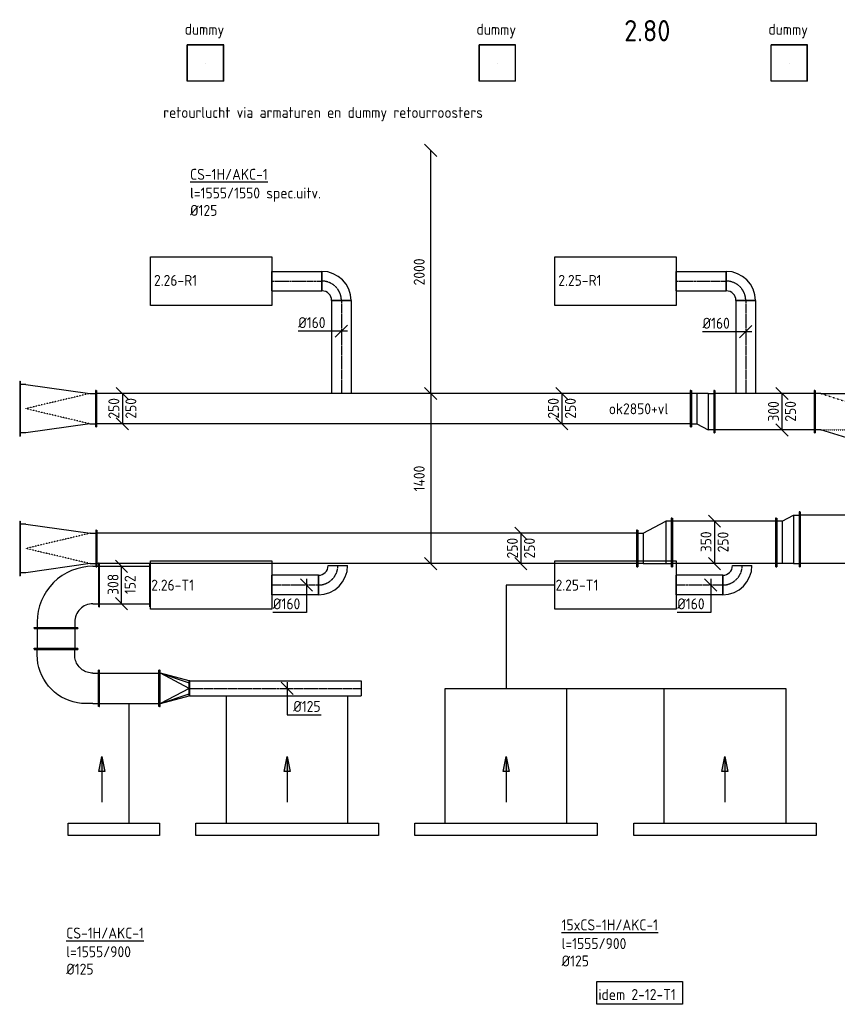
# Model space of a CAD drawing. Header units: millimetres. Extents: x -2770 to 48660, y -299 to 65946.
# Tile 7 of 39: x 12800 to 19524, y 12175 to 20275. Entities that reach past the tile are written whole.
import ezdxf

# ---------------------------------------------------------------- set-up
doc = ezdxf.new("R2010")
doc.units = ezdxf.units.MM
doc.linetypes.add('CENTER2', pattern=[28.575, 19.05, -3.175, 3.175, -3.175])
doc.linetypes.add('SMALL_DASH', pattern=[1.5, 0.5, -1])
for name, color, linetype in [('bTuwkundig', 7, 'Continuous'), ('WL570---_APP', 2, 'Continuous'), ('WL570---_RETOUR_D', 4, 'Continuous'), ('WL570---_RETOUR_HL', 1, 'CENTER2'), ('WL570---_RETOUR_RST', 4, 'Continuous'), ('WL570---_RETOUR_RST_HL', 1, 'CENTER2'), ('WL570---_TOEVOER', 3, 'Continuous'), ('WL570---_TOEVOER_D', 3, 'Continuous'), ('WL570---_TOEVOER_HL', 1, 'CENTER2'), ('WM570---', 1, 'Continuous'), ('WM570---_RETOUR', 1, 'Continuous'), ('WM570---_TOEVOER', 1, 'Continuous'), ('WT570---_RETOUR_RST', 7, 'Continuous')]:
    doc.layers.add(name, color=color, linetype=linetype)
doc.styles.add('STABICAD-018', font='ISOCP.SHX', dxfattribs={"height": 90})
doc.styles.add('STABICAD-035', font='ISOCP.SHX', dxfattribs={"height": 175})
doc.dimstyles.new('STABICAD', dxfattribs={"dimscale": 50, "dimtxt": 1.8, "dimasz": 2, "dimexe": 0, "dimexo": 0, "dimgap": 1.5, "dimtad": 0, "dimdec": 0, "dimzin": 0, "dimdsep": 46, "dimtxsty": 'STABICAD-018', "dimblk1": 'OBLIQUE', "dimblk2": 'OBLIQUE', "dimsah": 1, "dimcen": -3, "dimadec": 1, "dimazin": 0, "dimtfac": 1, "dimtdec": 0, "dimtofl": 0, "dimtmove": 2, "dimatfit": 3, "dimfxl": 1, "dimtvp": 1.055556, "dimtolj": 1, "dimtzin": 0, "dimarcsym": 0})

# ---------------------------------------------------------------- blocks, each defined once
blk = doc.blocks.new('*U208')
at = {"color": 0, "linetype": 'Continuous'}
for p, q in [((0, 225, -2975), (5, 225, -2975)), ((0, -225, -2975), (0, 225, -2975)), ((5, -225, -2975), (5, 225, -2975)), ((5, 200, -2975), (2490.3, 200, -2975)), ((2495.3, 225, -2975), (2490.3, 225, -2975)), ((2490.3, -225, -2975), (2490.3, 225, -2975)), ((2495.3, -225, -2975), (2495.3, 225, -2975)), ((0, -225, -2975), (5, -225, -2975)), ((5, -200, -2975), (2490.3, -200, -2975)), ((2495.3, -225, -2975), (2490.3, -225, -2975))]:
    blk.add_line(p, q, dxfattribs=at)
at = {"layer": 'WL570---_TOEVOER_D', "color": 2, "style": 'STABICAD-018'}
blk.add_attdef('CODE', (21710.2, 16000, 2975), '', height=1.8, rotation=90, dxfattribs=at)
for tag in ['SECTIONCODE', 'POSITIONCODE']:
    blk.add_attdef(tag, (20618, 15850, 2975), '', height=1.8, dxfattribs=at)
blk = doc.blocks.new('*U207')
at = {"color": 0, "linetype": 'Continuous'}
for p, q in [((-50, 225, -2975), (-45, 225, -2975)), ((-50, -225, -2975), (-50, 225, -2975)), ((-45, -225, -2975), (-45, 225, -2975)), ((0, 200, -2975), (-45, 200, -2975)), ((0, 200, -2975), (93.3, 200, -2975)), ((0, -200, -2975), (0, 200, -2975)), ((93.3, 200, -2975), (138.3, 200, -2975)), ((93.3, -150, -2975), (93.3, 200, -2975)), ((143.3, 225, -2975), (138.3, 225, -2975)), ((138.3, -175, -2975), (138.3, 225, -2975)), ((143.3, -175, -2975), (143.3, 225, -2975)), ((93.3, -150, -2975), (0, -200, -2975)), ((93.3, -150, -2975), (138.3, -150, -2975)), ((-50, -225, -2975), (-45, -225, -2975)), ((0, -200, -2975), (-45, -200, -2975)), ((143.3, -175, -2975), (138.3, -175, -2975))]:
    blk.add_line(p, q, dxfattribs=at)
at = {"layer": 'WL570---_TOEVOER_D', "color": 2, "style": 'STABICAD-018'}
for tag, p in [('CODE', (19164.8, 16100, 2975)), ('SECTIONCODE', (19164.8, 16000, 2975)), ('POSITIONCODE', (19164.8, 16000, 2975))]:
    blk.add_attdef(tag, p, '', height=1.8, dxfattribs=at)
blk = doc.blocks.new('*U206')
at = {"color": 0, "linetype": 'Continuous'}
for p, q in [((0, 200, -2975), (5, 200, -2975)), ((0, -200, -2975), (0, 200, -2975)), ((5, -200, -2975), (5, 200, -2975)), ((5, 175, -2975), (852.6, 175, -2975)), ((857.6, 200, -2975), (852.6, 200, -2975)), ((852.6, -200, -2975), (852.6, 200, -2975)), ((857.6, -200, -2975), (857.6, 200, -2975)), ((0, -200, -2975), (5, -200, -2975)), ((5, -175, -2975), (852.6, -175, -2975)), ((857.6, -200, -2975), (852.6, -200, -2975))]:
    blk.add_line(p, q, dxfattribs=at)
at = {"layer": 'WL570---_TOEVOER_D', "color": 2, "style": 'STABICAD-018'}
for tag in ['CODE', 'SECTIONCODE', 'POSITIONCODE']:
    blk.add_attdef(tag, (19021.5, 15975, 2975), '', height=1.8, dxfattribs=at)
blk = doc.blocks.new('*U193')
at = {"color": 0, "linetype": 'Continuous'}
for p, q in [((0, 80, -3000), (381.9, 80, -3000)), ((0, -80, -3000), (0, 80, -3000)), ((381.9, 80, -3000), (381.9, -80, -3000)), ((0, -80, -3000), (381.9, -80, -3000))]:
    blk.add_line(p, q, dxfattribs=at)
at = {"layer": 'WL570---_TOEVOER_HL', "linetype": 'CENTER2'}
blk.add_line((0, 0, -3000), (381.9, 0, -3000), dxfattribs=at)
at = {"layer": 'WM570---_RETOUR', "color": 2, "style": 'STABICAD-018'}
for tag, p in [('SECTIONCODE', (18334.3, 15774.2, 3000)), ('POSITIONCODE', (18334.3, 15774.2, 3000)), ('CODE', (18581.9, 15624.2, 3000))]:
    blk.add_attdef(tag, p, '', height=1.8, dxfattribs=at)
blk = doc.blocks.new('*U192')
at = {"color": 0, "linetype": 'Continuous'}
for p, q in [((-80, 160, -3000), (80, 160, -3000)), ((-160, -80, -3000), (-160, 80, -3000))]:
    blk.add_line(p, q, dxfattribs=at)
for radius, end in [(80, 0), (240, 360)]:
    blk.add_arc((-160, 160, -3000), radius, 270, end, dxfattribs=at)
at = {"layer": 'WL570---_TOEVOER_HL', "linetype": 'CENTER2'}
blk.add_arc((-160, 160, -3000), 160, 270, 0, dxfattribs=at)
at = {"layer": 'WM570---_RETOUR', "color": 2, "style": 'STABICAD-018'}
for tag in ['CODE', 'SECTIONCODE', 'POSITIONCODE']:
    blk.add_attdef(tag, (18741.9, 15624.2, 3000), '', height=1.8, dxfattribs=at)
blk = doc.blocks.new('*U194')
at = {"color": 0, "linetype": 'Continuous'}
for p, q in [((50, -50, -3000), (-50, 50, -3000)), ((0, 50, -3000), (0, -224.9, -3000)), ((0, -224.9, -3000), (-275.1, -224.9, -3000))]:
    blk.add_line(p, q, dxfattribs=at)
at = {"color": 0, "linetype": 'Continuous', "style": 'STABICAD-018'}
blk.add_text('%%c160', height=90, dxfattribs=at).set_placement((-275.1, -199.9, -3000))
at = {"layer": 'WM570---_RETOUR', "color": 2, "style": 'STABICAD-018'}
blk.add_attdef('CODE', (18483.2, 15624.2, 3000), '', height=1.8, dxfattribs=at)
blk = doc.blocks.new('*U203')
at = {"color": 0, "linetype": 'Continuous'}
for p, q in [((-50, 225, -2975), (50, 125, -2975)), ((0, 175, -2975), (0, -175, -2975)), ((-50, -125, -2975), (50, -225, -2975))]:
    blk.add_line(p, q, dxfattribs=at)
at = {"color": 0, "linetype": 'Continuous', "style": 'STABICAD-018'}
for s, p in [('350', (-25, -81, -2975)), ('250', (115, -82.2, -2975))]:
    blk.add_text(s, height=90, rotation=90, dxfattribs=at).set_placement(p)
at = {"layer": 'WL570---_TOEVOER_D', "color": 2, "style": 'STABICAD-018'}
blk.add_attdef('CODE', (18514.3, 15975, 2975), '', height=1.8, dxfattribs=at)
blk = doc.blocks.new('*U205')
at = {"color": 0, "linetype": 'Continuous'}
for p, q in [((-50, 200, -2975), (-45, 200, -2975)), ((-50, -200, -2975), (-50, 200, -2975)), ((-45, -200, -2975), (-45, 200, -2975)), ((0, 175, -2975), (-45, 175, -2975)), ((186.6, 175, -2975), (0, 175, -2975)), ((0, -175, -2975), (0, 175, -2975)), ((186.6, 175, -2975), (231.6, 175, -2975)), ((186.6, -75, -2975), (186.6, 175, -2975)), ((236.6, 200, -2975), (231.6, 200, -2975)), ((231.6, -100, -2975), (231.6, 200, -2975)), ((236.6, -100, -2975), (236.6, 200, -2975)), ((186.6, -75, -2975), (0, -175, -2975)), ((231.6, -75, -2975), (186.6, -75, -2975)), ((236.6, -100, -2975), (231.6, -100, -2975)), ((-50, -200, -2975), (-45, -200, -2975)), ((-45, -175, -2975), (0, -175, -2975))]:
    blk.add_line(p, q, dxfattribs=at)
at = {"layer": 'WL570---_TOEVOER_D', "color": 2, "style": 'STABICAD-018'}
for tag, p in [('CODE', (18113.9, 16075, 2975)), ('SECTIONCODE', (18113.9, 15975, 2975)), ('POSITIONCODE', (18113.9, 15975, 2975))]:
    blk.add_attdef(tag, p, '', height=1.8, dxfattribs=at)
blk = doc.blocks.new('*U204')
at = {"color": 0, "linetype": 'Continuous'}
for p, q in [((0, 150, -2975), (5, 150, -2975)), ((0, -150, -2975), (0, 150, -2975)), ((5, -150, -2975), (5, 150, -2975)), ((5, 125, -2975), (4442.1, 125, -2975)), ((4447.1, 150, -2975), (4442.1, 150, -2975)), ((4442.1, -150, -2975), (4442.1, 150, -2975)), ((4447.1, -150, -2975), (4447.1, 150, -2975)), ((0, -150, -2975), (5, -150, -2975)), ((5, -125, -2975), (4442.1, -125, -2975)), ((4447.1, -150, -2975), (4442.1, -150, -2975))]:
    blk.add_line(p, q, dxfattribs=at)
at = {"layer": 'WL570---_TOEVOER_D', "color": 2, "style": 'STABICAD-018'}
for tag in ['CODE', 'SECTIONCODE', 'POSITIONCODE']:
    blk.add_attdef(tag, (17877.3, 15925, 2975), '', height=1.8, dxfattribs=at)
blk = doc.blocks.new('*U202')
at = {"color": 0, "linetype": 'Continuous'}
for p, q in [((-50, 175, -2975), (50, 75, -2975)), ((0, 125, -2975), (0, -125, -2975)), ((-50, -75, -2975), (50, -175, -2975))]:
    blk.add_line(p, q, dxfattribs=at)
at = {"color": 0, "linetype": 'Continuous', "style": 'STABICAD-018'}
for p in [(-25, -82.2, -2975), (115, -82.2, -2975)]:
    blk.add_text('250', height=90, rotation=90, dxfattribs=at).set_placement(p)
at = {"layer": 'WL570---_TOEVOER_D', "color": 2, "style": 'STABICAD-018'}
blk.add_attdef('CODE', (16922, 15925, 2975), '', height=1.8, dxfattribs=at)
blk = doc.blocks.new('*U211')
at = {"color": 0, "linetype": 'Continuous'}
for p, q in [((0, 175, -2975), (5, 175, -2975)), ((0, -175, -2975), (0, 175, -2975)), ((5, -175, -2975), (5, 175, -2975)), ((825.1, 175, -2975), (820.1, 175, -2975)), ((820.1, -175, -2975), (820.1, 175, -2975)), ((825.1, -175, -2975), (825.1, 175, -2975)), ((5, 150, -2975), (820.1, 150, -2975)), ((5, -150, -2975), (820.1, -150, -2975)), ((0, -175, -2975), (5, -175, -2975)), ((825.1, -175, -2975), (820.1, -175, -2975))]:
    blk.add_line(p, q, dxfattribs=at)
at = {"layer": 'WM570---', "color": 2, "style": 'STABICAD-018'}
for tag, p in [('CODE', (19338.1, 17050, 2975)), ('SECTIONCODE', (18926.1, 16900, 2975)), ('POSITIONCODE', (18926.1, 16900, 2975))]:
    blk.add_attdef(tag, p, '', height=1.8, dxfattribs=at)
blk = doc.blocks.new('*U214')
at = {"color": 0, "linetype": 'Continuous'}
for p, q in [((0, 80, -3000), (764.2, 80, -3000)), ((0, -80, -3000), (0, 80, -3000)), ((764.2, 80, -3000), (764.2, -80, -3000)), ((0, -80, -3000), (764.2, -80, -3000))]:
    blk.add_line(p, q, dxfattribs=at)
at = {"layer": 'WL570---_RETOUR_HL', "linetype": 'CENTER2'}
blk.add_line((0, 0, -3000), (764.2, 0, -3000), dxfattribs=at)
at = {"layer": 'WM570---', "color": 2, "style": 'STABICAD-018'}
for tag in ['SECTIONCODE', 'CODE', 'POSITIONCODE']:
    blk.add_attdef(tag, (18770.9, 17964.2, 3000), '', height=1.8, dxfattribs=at)
blk = doc.blocks.new('*U196')
at = {"color": 0, "linetype": 'Continuous'}
for p, q in [((0, 80, -3000), (410.9, 80, -3000)), ((0, -80, -3000), (0, 80, -3000)), ((410.9, 80, -3000), (410.9, -80, -3000)), ((0, -80, -3000), (410.9, -80, -3000))]:
    blk.add_line(p, q, dxfattribs=at)
at = {"layer": 'WL570---_RETOUR_HL', "linetype": 'CENTER2'}
blk.add_line((0, 0, -3000), (410.9, 0, -3000), dxfattribs=at)
at = {"layer": 'WM570---_RETOUR', "color": 2, "style": 'STABICAD-018'}
for tag in ['CODE', 'SECTIONCODE', 'POSITIONCODE']:
    blk.add_attdef(tag, (18200, 18124.2, 3000), '', height=1.8, dxfattribs=at)
blk = doc.blocks.new('*U197')
at = {"color": 0, "linetype": 'Continuous'}
for p, q in [((-160, -80, -3000), (-160, 80, -3000)), ((80, -160, -3000), (-80, -160, -3000))]:
    blk.add_line(p, q, dxfattribs=at)
for radius, start in [(240, 0), (80, 360)]:
    blk.add_arc((-160, -160, -3000), radius, start, 90, dxfattribs=at)
at = {"layer": 'WL570---_RETOUR_HL', "linetype": 'CENTER2'}
blk.add_arc((-160, -160, -3000), 160, 0, 90, dxfattribs=at)
at = {"layer": 'WM570---_RETOUR', "color": 2, "style": 'STABICAD-018'}
for tag in ['SECTIONCODE', 'CODE', 'POSITIONCODE']:
    blk.add_attdef(tag, (18770.9, 18124.2, 3000), '', height=1.8, dxfattribs=at)
blk = doc.blocks.new('*U215')
at = {"color": 0, "linetype": 'Continuous'}
for p, q in [((-50, 175, -2975), (-45, 175, -2975)), ((-50, -175, -2975), (-50, 175, -2975)), ((-45, -175, -2975), (-45, 175, -2975)), ((-45, 150, -2975), (0, 150, -2975)), ((93.3, 100, -2975), (0, 150, -2975)), ((0, -150, -2975), (0, 150, -2975)), ((138.3, 100, -2975), (93.3, 100, -2975)), ((93.3, -150, -2975), (93.3, 100, -2975)), ((143.3, 125, -2975), (138.3, 125, -2975)), ((138.3, -175, -2975), (138.3, 125, -2975)), ((143.3, -175, -2975), (143.3, 125, -2975)), ((0, -150, -2975), (-45, -150, -2975)), ((0, -150, -2975), (93.3, -150, -2975)), ((93.3, -150, -2975), (138.3, -150, -2975)), ((-50, -175, -2975), (-45, -175, -2975)), ((143.3, -175, -2975), (138.3, -175, -2975))]:
    blk.add_line(p, q, dxfattribs=at)
at = {"layer": 'WM570---', "color": 2, "style": 'STABICAD-018'}
for tag, p in [('CODE', (18463, 17150, 2975)), ('SECTIONCODE', (18463, 17050, 2975)), ('POSITIONCODE', (18463, 17050, 2975))]:
    blk.add_attdef(tag, p, '', height=1.8, dxfattribs=at)
blk = doc.blocks.new('*U279')
at = {"color": 0, "linetype": 'Continuous'}
for p, q in [((-50, 200, -2975), (50, 100, -2975)), ((0, 150, -2975), (0, -150, -2975)), ((-50, -100, -2975), (50, -200, -2975))]:
    blk.add_line(p, q, dxfattribs=at)
at = {"color": 0, "linetype": 'Continuous', "style": 'STABICAD-018'}
for s, p in [('300', (-25, -81, -2975)), ('250', (115, -82.2, -2975))]:
    blk.add_text(s, height=90, rotation=90, dxfattribs=at).set_placement(p)
at = {"layer": 'WM570---', "color": 2, "style": 'STABICAD-018'}
blk.add_attdef('CODE', (19068.8, 17050, 2975), '', height=1.8, dxfattribs=at)
blk = doc.blocks.new('*U213')
at = {"color": 0, "linetype": 'Continuous'}
for p, q in [((0, 315, -3025), (5, 315, -3025)), ((0, -315, -3025), (0, 315, -3025)), ((5, -315, -3025), (5, 315, -3025)), ((50, 290, -3025), (5, 290, -3025)), ((50, 290, -3025), (957, 10, -3025)), ((957, 10, -3025), (1002, 10, -3025)), ((1007, 35, -3025), (1002, 35, -3025)), ((1002, -315, -3025), (1002, 35, -3025)), ((1007, -315, -3025), (1007, 35, -3025)), ((0, -315, -3025), (5, -315, -3025)), ((50, -290, -3025), (5, -290, -3025)), ((957, -290, -3025), (50, -290, -3025)), ((957, -290, -3025), (1002, -290, -3025)), ((1007, -315, -3025), (1002, -315, -3025))]:
    blk.add_line(p, q, dxfattribs=at)
at = {"color": 2, "linetype": 'SMALL_DASH'}
for p in [(957, 10, -175), (957, -290, -175)]:
    blk.add_line(p, (50, 0, -75), dxfattribs=at)
at = {"layer": 'WM570---', "color": 2, "style": 'STABICAD-018'}
for tag in ['CODE', 'SECTIONCODE', 'POSITIONCODE']:
    blk.add_attdef(tag, (20345.1, 16910, 3025), '', height=1.8, dxfattribs=at)
blk = doc.blocks.new('_Oblique')
at = {"color": 0, "linetype": 'ByBlock', "lineweight": -2}
blk.add_line((-0.5, -0.5), (0.5, 0.5), dxfattribs=at)
blk = doc.blocks.new('*D209')
at = {"layer": 'Defpoints', "color": 0, "transparency": 16777216}
for p in [(16180.6, 19200), (16180.6, 19200), (16180.6, 17200)]:
    blk.add_point(p, dxfattribs=at)
at = {"layer": 'WM570---', "color": 0, "lineweight": -2, "transparency": 16777216}
blk.add_line((16180.6, 17200), (16180.6, 19200), dxfattribs=at)
at = {"layer": 'WM570---', "color": 0, "lineweight": -2, "transparency": 16777216, "xscale": 100, "yscale": 100, "zscale": 100}
for p, rotation in [((16180.6, 19200), 90), ((16180.6, 17200), 270)]:
    blk.add_blockref('_Oblique', p, dxfattribs=dict(at, rotation=rotation))
at = {"layer": 'WM570---', "color": 0, "transparency": 16777216, "insert": (16085.6, 18200), "char_height": 90, "attachment_point": 5, "rotation": 90, "style": 'STABICAD-018'}
blk.add_mtext('\\A1;2000', dxfattribs=at)
blk = doc.blocks.new('*D210')
at = {"layer": 'Defpoints', "color": 0, "transparency": 16777216}
for p in [(16180.6, 17200), (16180.6, 15800), (16180.6, 15800)]:
    blk.add_point(p, dxfattribs=at)
at = {"layer": 'WM570---', "color": 0, "lineweight": -2, "transparency": 16777216}
blk.add_line((16180.6, 17200), (16180.6, 15800), dxfattribs=at)
at = {"layer": 'WM570---', "color": 0, "lineweight": -2, "transparency": 16777216, "xscale": 100, "yscale": 100, "zscale": 100}
for p, rotation in [((16180.6, 17200), 90), ((16180.6, 15800), 270)]:
    blk.add_blockref('_Oblique', p, dxfattribs=dict(at, rotation=rotation))
at = {"layer": 'WM570---', "color": 0, "transparency": 16777216, "insert": (16085.6, 16500), "char_height": 90, "attachment_point": 5, "rotation": 90, "style": 'STABICAD-018'}
blk.add_mtext('\\A1;1400', dxfattribs=at)
blk = doc.blocks.new('*U277')
at = {"color": 0, "linetype": 'Continuous'}
for p, q in [((-50, 175, -2975), (50, 75, -2975)), ((0, 125, -2975), (0, -125, -2975)), ((-50, -75, -2975), (50, -175, -2975))]:
    blk.add_line(p, q, dxfattribs=at)
at = {"color": 0, "linetype": 'Continuous', "style": 'STABICAD-018'}
for p in [(-25, -82.2, -2975), (115, -82.2, -2975)]:
    blk.add_text('250', height=90, rotation=90, dxfattribs=at).set_placement(p)
at = {"layer": 'WM570---', "color": 2, "style": 'STABICAD-018'}
blk.add_attdef('CODE', (17259.1, 17075, 2975), '', height=1.8, dxfattribs=at)
blk = doc.blocks.new('*U276')
at = {"color": 0, "linetype": 'Continuous'}
for p, q in [((0, 150, -2975), (5, 150, -2975)), ((0, -150, -2975), (0, 150, -2975)), ((5, -150, -2975), (5, 150, -2975)), ((5, 125, -2975), (4886.4, 125, -2975)), ((4891.4, 150, -2975), (4886.4, 150, -2975)), ((4886.4, -150, -2975), (4886.4, 150, -2975)), ((4891.4, -150, -2975), (4891.4, 150, -2975)), ((0, -150, -2975), (5, -150, -2975)), ((5, -125, -2975), (4886.4, -125, -2975)), ((4891.4, -150, -2975), (4886.4, -150, -2975))]:
    blk.add_line(p, q, dxfattribs=at)
at = {"layer": 'WM570---', "color": 2, "style": 'STABICAD-018'}
for tag in ['SECTIONCODE', 'CODE', 'POSITIONCODE']:
    blk.add_attdef(tag, (18319.7, 17075, 2975), '', height=1.8, dxfattribs=at)
blk = doc.blocks.new('*U251')
at = {"color": 0, "linetype": 'Continuous'}
for p, q in [((-80, 0, -3000), (-355.1, 0, -3000)), ((50, 0, -3000), (-80, 0, -3000)), ((-50, -50, -3000), (50, 50, -3000))]:
    blk.add_line(p, q, dxfattribs=at)
at = {"color": 0, "linetype": 'Continuous', "style": 'STABICAD-018'}
blk.add_text('%%c160', height=90, dxfattribs=at).set_placement((-355.1, 25, -3000))
at = {"layer": 'WM570---', "color": 2, "style": 'STABICAD-018'}
blk.add_attdef('CODE', (18770.9, 17707.8, 3000), '', height=1.8, dxfattribs=at)
blk = doc.blocks.new('*U278')
at = {"color": 0, "linetype": 'Continuous'}
for p, q in [((-80, 0, -3000), (-355.1, 0, -3000)), ((50, 0, -3000), (-80, 0, -3000)), ((-50, -50, -3000), (50, 50, -3000))]:
    blk.add_line(p, q, dxfattribs=at)
at = {"color": 0, "linetype": 'Continuous', "style": 'STABICAD-018'}
blk.add_text('%%c160', height=90, dxfattribs=at).set_placement((-355.1, 25, -3000))
at = {"layer": 'WM570---', "color": 2, "style": 'STABICAD-018'}
blk.add_attdef('CODE', (15445.9, 17712.7, 3000), '', height=1.8, dxfattribs=at)
blk = doc.blocks.new('*U258')
at = {"color": 0, "linetype": 'Continuous'}
for p, q in [((-179, 354, -3000), (-179, 349, -3000)), ((179, 354, -3000), (-179, 354, -3000)), ((179, 349, -3000), (-179, 349, -3000)), ((-154, 304, -3000), (-154, 349, -3000)), ((154, 304, -3000), (154, 349, -3000)), ((179, 354, -3000), (179, 349, -3000)), ((-354, 179, -3000), (-349, 179, -3000)), ((-354, -179, -3000), (-354, 179, -3000)), ((-349, -179, -3000), (-349, 179, -3000)), ((-304, 154, -3000), (-349, 154, -3000)), ((-304, -154, -3000), (-349, -154, -3000)), ((-354, -179, -3000), (-349, -179, -3000))]:
    blk.add_line(p, q, dxfattribs=at)
for radius in [150, 458]:
    blk.add_arc((-304, 304, -3000), radius, 270, 0, dxfattribs=at)
at = {"layer": 'WM570---', "color": 2, "style": 'STABICAD-018'}
for tag in ['CODE', 'SECTIONCODE', 'POSITIONCODE']:
    blk.add_attdef(tag, (13098.6, 15624.2, 3000), '', height=1.8, dxfattribs=at)
blk = doc.blocks.new('*U257')
at = {"color": 0, "linetype": 'Continuous'}
for p, q in [((0, 179, -3000), (5, 179, -3000)), ((0, -179, -3000), (0, 179, -3000)), ((5, -179, -3000), (5, 179, -3000)), ((422.4, 179, -3000), (417.4, 179, -3000)), ((417.4, -179, -3000), (417.4, 179, -3000)), ((422.4, -179, -3000), (422.4, 179, -3000)), ((5, 154, -3000), (417.4, 154, -3000)), ((5, -154, -3000), (417.4, -154, -3000)), ((0, -179, -3000), (5, -179, -3000)), ((422.4, -179, -3000), (417.4, -179, -3000))]:
    blk.add_line(p, q, dxfattribs=at)
at = {"layer": 'WM570---', "color": 2, "style": 'STABICAD-018'}
for tag in ['CODE', 'SECTIONCODE', 'POSITIONCODE']:
    blk.add_attdef(tag, (13452.6, 15624.2, 3000), '', height=1.8, dxfattribs=at)
blk = doc.blocks.new('*U256')
at = {"color": 0, "linetype": 'Continuous'}
for p, q in [((0, 179, -3000), (5, 179, -3000)), ((0, -179, -3000), (0, 179, -3000)), ((5, -179, -3000), (5, 179, -3000)), ((171, 179, -3000), (166, 179, -3000)), ((166, -179, -3000), (166, 179, -3000)), ((171, -179, -3000), (171, 179, -3000)), ((5, 154, -3000), (166, 154, -3000)), ((5, -154, -3000), (166, -154, -3000)), ((0, -179, -3000), (5, -179, -3000)), ((171, -179, -3000), (166, -179, -3000))]:
    blk.add_line(p, q, dxfattribs=at)
at = {"layer": 'WM570---', "color": 2, "style": 'STABICAD-018'}
for tag in ['CODE', 'SECTIONCODE', 'POSITIONCODE']:
    blk.add_attdef(tag, (13098.6, 15270.2, 3000), '', height=1.8, dxfattribs=at)
blk = doc.blocks.new('*U255')
at = {"color": 0, "linetype": 'Continuous'}
for p, q in [((0, 150, -3000), (5, 150, -3000)), ((0, -150, -3000), (0, 150, -3000)), ((5, -150, -3000), (5, 150, -3000)), ((5, 125, -3000), (491.7, 125, -3000)), ((496.7, 150, -3000), (491.7, 150, -3000)), ((491.7, -150, -3000), (491.7, 150, -3000)), ((496.7, -150, -3000), (496.7, 150, -3000)), ((0, -150, -3000), (5, -150, -3000)), ((5, -125, -3000), (491.7, -125, -3000)), ((496.7, -150, -3000), (491.7, -150, -3000))]:
    blk.add_line(p, q, dxfattribs=at)
at = {"layer": 'WM570---', "color": 2, "style": 'STABICAD-018'}
for tag in ['SECTIONCODE', 'CODE', 'POSITIONCODE']:
    blk.add_attdef(tag, (13452.6, 14774.2, 3000), '', height=1.8, rotation=1.73598, dxfattribs=at)
blk = doc.blocks.new('*U254')
at = {"color": 0, "linetype": 'Continuous'}
for p, q in [((-150, 354, -3000), (-150, 349, -3000)), ((150, 354, -3000), (-150, 354, -3000)), ((150, 349, -3000), (-150, 349, -3000)), ((-125, 304, -3000), (-125, 349, -3000)), ((125, 304, -3000), (125, 349, -3000)), ((150, 354, -3000), (150, 349, -3000)), ((-136.4, 246.6, -3000), (-141.3, 235.9, -3000)), ((-132.3, 257.6, -3000), (-136.4, 246.6, -3000)), ((-129.1, 269, -3000), (-132.3, 257.6, -3000)), ((-126.8, 280.5, -3000), (-129.1, 269, -3000)), ((-125.5, 292.2, -3000), (-126.8, 280.5, -3000)), ((-125, 304, -3000), (-125.5, 292.2, -3000)), ((125, 246, -3000), (123.5, 211.1, -3000)), ((125, 304, -3000), (125, 275, -3000)), ((125, 275, -3000), (125, 246, -3000)), ((-325, 179, -3000), (-320, 179, -3000)), ((-325, -179, -3000), (-325, 179, -3000)), ((-320, -179, -3000), (-320, 179, -3000)), ((-217.6, 165.4, -3000), (-228.6, 161.3, -3000)), ((-206.9, 170.3, -3000), (-217.6, 165.4, -3000)), ((-196.6, 176.1, -3000), (-206.9, 170.3, -3000)), ((-186.8, 182.6, -3000), (-196.6, 176.1, -3000)), ((-177.6, 189.9, -3000), (-186.8, 182.6, -3000)), ((-168.9, 197.9, -3000), (-177.6, 189.9, -3000)), ((-160.9, 206.6, -3000), (-168.9, 197.9, -3000)), ((-153.6, 215.8, -3000), (-160.9, 206.6, -3000)), ((-147.1, 225.6, -3000), (-153.6, 215.8, -3000)), ((-141.3, 235.9, -3000), (-147.1, 225.6, -3000)), ((118.9, 176.5, -3000), (111.4, 142.5, -3000)), ((123.5, 211.1, -3000), (118.9, 176.5, -3000)), ((-275, 154, -3000), (-320, 154, -3000)), ((-263.2, 154.5, -3000), (-275, 154, -3000)), ((-251.5, 155.8, -3000), (-263.2, 154.5, -3000)), ((-240, 158.1, -3000), (-251.5, 155.8, -3000)), ((-228.6, 161.3, -3000), (-240, 158.1, -3000)), ((100.9, 109.2, -3000), (87.5, 77, -3000)), ((111.4, 142.5, -3000), (100.9, 109.2, -3000)), ((52.7, 16.6, -3000), (31.4, -11.1, -3000)), ((71.4, 46, -3000), (52.7, 16.6, -3000)), ((87.5, 77, -3000), (71.4, 46, -3000)), ((-17.9, -60.4, -3000), (-45.6, -81.7, -3000)), ((7.8, -36.8, -3000), (-17.9, -60.4, -3000)), ((31.4, -11.1, -3000), (7.8, -36.8, -3000)), ((-275, -154, -3000), (-320, -154, -3000)), ((-240.1, -152.5, -3000), (-275, -154, -3000)), ((-205.5, -147.9, -3000), (-240.1, -152.5, -3000)), ((-171.5, -140.4, -3000), (-205.5, -147.9, -3000)), ((-138.2, -129.9, -3000), (-171.5, -140.4, -3000)), ((-106, -116.5, -3000), (-138.2, -129.9, -3000)), ((-75, -100.4, -3000), (-106, -116.5, -3000)), ((-45.6, -81.7, -3000), (-75, -100.4, -3000)), ((-325, -179, -3000), (-320, -179, -3000))]:
    blk.add_line(p, q, dxfattribs=at)
at = {"layer": 'WM570---', "color": 2, "style": 'STABICAD-018'}
for tag in ['CODE', 'SECTIONCODE', 'POSITIONCODE']:
    blk.add_attdef(tag, (13098.6, 14774.2, 3000), '', height=1.8, dxfattribs=at)
blk = doc.blocks.new('*U260')
at = {"color": 0, "linetype": 'Continuous'}
for p, q in [((50, 104, -3000), (-50, 204, -3000)), ((0, -154, -3000), (0, 154, -3000)), ((50, -204, -3000), (-50, -104, -3000))]:
    blk.add_line(p, q, dxfattribs=at)
at = {"color": 0, "linetype": 'Continuous', "style": 'STABICAD-018'}
for s, p in [('308', (-25, -81, -3000)), ('152', (115, -74.7, -3000))]:
    blk.add_text(s, height=90, rotation=90, dxfattribs=at).set_placement(p)
at = {"layer": 'WM570---', "color": 2, "style": 'STABICAD-018'}
blk.add_attdef('CODE', (13638.3, 15624.2, 3000), '', height=1.8, dxfattribs=at)
blk = doc.blocks.new('*U253')
at = {"color": 0, "linetype": 'Continuous'}
for p, q in [((-5, 150, -3000), (0, 150, -3000)), ((-5, -150, -3000), (-5, 150, -3000)), ((0, -150, -3000), (0, 150, -3000)), ((5, 125, -3000), (0, 125, -3000)), ((240, 0, -3000), (5, 125, -3000)), ((5, 125, -3000), (240, 44.2, -3000)), ((240, 62.5, -3000), (5, 125, -3000)), ((240, 0, -3000), (5, -125, -3000)), ((245, 62.5, -3000), (240, 62.5, -3000)), ((240, -62.5, -3000), (240, 62.5, -3000)), ((245, -62.5, -3000), (245, 62.5, -3000)), ((5, -125, -3000), (240, -44.2, -3000)), ((5, -125, -3000), (240, -62.5, -3000)), ((245, -62.5, -3000), (240, -62.5, -3000)), ((-5, -150, -3000), (0, -150, -3000)), ((5, -125, -3000), (0, -125, -3000))]:
    blk.add_line(p, q, dxfattribs=at)
at = {"layer": 'WM570---', "color": 2, "style": 'STABICAD-018'}
for tag, p in [('CODE', (13954.3, 14874.2, 3000)), ('SECTIONCODE', (13954.3, 14774.2, 3000)), ('POSITIONCODE', (13954.3, 14774.2, 3000))]:
    blk.add_attdef(tag, p, '', height=1.8, dxfattribs=at)
blk = doc.blocks.new('*U252')
at = {"color": 0, "linetype": 'Continuous'}
for p, q in [((0, 62.5, -3000), (1409.2, 62.5, -3000)), ((0, -62.5, -3000), (0, 62.5, -3000)), ((1409.2, 62.5, -3000), (1409.2, -62.5, -3000)), ((0, -62.5, -3000), (1409.2, -62.5, -3000))]:
    blk.add_line(p, q, dxfattribs=at)
at = {"layer": 'WL570---_TOEVOER_HL', "linetype": 'CENTER2'}
blk.add_line((0, 0, -3000), (1409.2, 0, -3000), dxfattribs=at)
at = {"layer": 'WM570---', "color": 2, "style": 'STABICAD-018'}
for tag in ['CODE', 'SECTIONCODE', 'POSITIONCODE']:
    blk.add_attdef(tag, (14199.3, 14774.2, 3000), '', height=1.8, dxfattribs=at)
blk = doc.blocks.new('*U259')
at = {"color": 0, "linetype": 'Continuous'}
for p, q in [((50, -50, -3000), (-50, 50, -3000)), ((0, 50, -3000), (0, -218.6, -3000)), ((0, -218.6, -3000), (278.7, -218.6, -3000))]:
    blk.add_line(p, q, dxfattribs=at)
at = {"color": 0, "linetype": 'Continuous', "style": 'STABICAD-018'}
blk.add_text('%%c125', height=90, dxfattribs=at).set_placement((50, -193.6, -3000))
at = {"layer": 'WM570---', "color": 2, "style": 'STABICAD-018'}
blk.add_attdef('CODE', (15000.3, 14774.2, 3000), '', height=1.8, dxfattribs=at)
blk = doc.blocks.new('*U264')
at = {"color": 0, "linetype": 'Continuous'}
for p, q in [((50, 125, -2975), (579.7, 200, -2975)), ((579.7, 200, -2975), (624.7, 200, -2975)), ((629.7, 225, -2975), (624.7, 225, -2975)), ((624.7, -225, -2975), (624.7, 225, -2975)), ((629.7, -225, -2975), (629.7, 225, -2975)), ((0, 150, -2975), (5, 150, -2975)), ((0, -150, -2975), (0, 150, -2975)), ((5, -150, -2975), (5, 150, -2975)), ((50, 125, -2975), (5, 125, -2975)), ((0, -150, -2975), (5, -150, -2975)), ((50, -125, -2975), (5, -125, -2975)), ((579.7, -200, -2975), (50, -125, -2975)), ((579.7, -200, -2975), (624.7, -200, -2975)), ((629.7, -225, -2975), (624.7, -225, -2975))]:
    blk.add_line(p, q, dxfattribs=at)
at = {"color": 2, "linetype": 'SMALL_DASH'}
for p in [(50, 125, -125), (50, -125, -125)]:
    blk.add_line(p, (579.7, 0, -25), dxfattribs=at)
at = {"layer": 'WL570---_TOEVOER_D', "color": 2, "style": 'STABICAD-018'}
for tag in ['CODE', 'SECTIONCODE', 'POSITIONCODE']:
    blk.add_attdef(tag, (13430.2, 15925, 2975), '', height=1.8, dxfattribs=at)
blk = doc.blocks.new('*U261')
at = {"color": 0, "linetype": 'Continuous'}
for p, q in [((50, 125, -2975), (577.8, 200, -2975)), ((577.8, 200, -2975), (622.8, 200, -2975)), ((627.8, 225, -2975), (622.8, 225, -2975)), ((622.8, -225, -2975), (622.8, 225, -2975)), ((627.8, -225, -2975), (627.8, 225, -2975)), ((0, 150, -2975), (5, 150, -2975)), ((0, -150, -2975), (0, 150, -2975)), ((5, -150, -2975), (5, 150, -2975)), ((50, 125, -2975), (5, 125, -2975)), ((0, -150, -2975), (5, -150, -2975)), ((50, -125, -2975), (5, -125, -2975)), ((577.8, -200, -2975), (50, -125, -2975)), ((577.8, -200, -2975), (622.8, -200, -2975)), ((627.8, -225, -2975), (622.8, -225, -2975))]:
    blk.add_line(p, q, dxfattribs=at)
at = {"color": 2, "linetype": 'SMALL_DASH'}
for p in [(50, 125, -125), (50, -125, -125)]:
    blk.add_line(p, (577.8, 0, -25), dxfattribs=at)
at = {"layer": 'WL570---_TOEVOER_D', "color": 2, "style": 'STABICAD-018'}
for tag in ['CODE', 'SECTIONCODE', 'POSITIONCODE']:
    blk.add_attdef(tag, (13428.3, 17075, 2975), '', height=1.8, dxfattribs=at)
blk = doc.blocks.new('*U281')
at = {"color": 0, "linetype": 'Continuous'}
for p, q in [((-50, 175, -2975), (50, 75, -2975)), ((0, 125, -2975), (0, -125, -2975)), ((-50, -75, -2975), (50, -175, -2975))]:
    blk.add_line(p, q, dxfattribs=at)
at = {"color": 0, "linetype": 'Continuous', "style": 'STABICAD-018'}
for p in [(-25, -82.2, -2975), (115, -82.2, -2975)]:
    blk.add_text('250', height=90, rotation=90, dxfattribs=at).set_placement(p)
at = {"layer": 'WM570---', "color": 2, "style": 'STABICAD-018'}
blk.add_attdef('CODE', (13644.7, 17075, 2975), '', height=1.8, dxfattribs=at)
blk = doc.blocks.new('DM_SYM002')
at = {"color": 0, "linetype": 'Continuous'}
for p, q in [((0, 0), (-7.5, 0)), ((-2.5, -0.5), (-2.5, 0.5)), ((-2.5, 0.5), (0, 0)), ((0, 0), (-2.5, -0.5))]:
    blk.add_line(p, q, dxfattribs=at)
blk.add_solid([(-2.5, 0.5), (-2.5, -0.5), (0, 0)], dxfattribs=at)
blk = doc.blocks.new('*U970')
at = {"color": 0, "linetype": 'Continuous'}
for p, q in [((150, 150, -2850), (-150, 150, -2850)), ((-150, -150, -2850), (-150, 150, -2850)), ((147.5, 147.5, -2850), (-147.5, 147.5, -2850)), ((-147.5, -147.5, -2850), (-147.5, 147.5, -2850)), ((147.5, -147.5, -2850), (147.5, 147.5, -2850)), ((150, -150, -2850), (150, 150, -2850)), ((150, -150, -2850), (-150, -150, -2850)), ((147.5, -147.5, -2850), (-147.5, -147.5, -2850))]:
    blk.add_line(p, q, dxfattribs=at)
at = {"layer": 'WL570---_RETOUR_RST_HL', "linetype": 'CENTER2'}
blk.add_circle((0, 0, -2850), 0.0125, dxfattribs=at)
at = {"layer": 'WL570---_RETOUR_D', "color": 1, "style": 'STABICAD-018'}
blk.add_attdef('PRODUCTCODE', (6467.2, 62638.8, 2850), '', height=1.8, rotation=355, dxfattribs=at)
at = {"layer": 'WL570---_RETOUR_D', "color": 2, "style": 'STABICAD-018'}
for tag, p in [('CODE', (6443.6, 62319.7, 2850)), ('SECTIONCODE', (6436.2, 62219.9, 2850)), ('MATERIALCODE', (6436.2, 62219.9, 2850)), ('POSITIONCODE', (6436.2, 62219.9, 2850)), ('FLOW', (6415.7, 61883.5, 2850)), ('FLOWPREFIX', (6261.6, 61811.7, 2850)), ('FLOWSUFFIX', (6450.1, 61797.8, 2850))]:
    blk.add_attdef(tag, p, '', height=1.8, rotation=355, dxfattribs=at)

msp = doc.modelspace()

# ---------------------------------------------------------------- linework, layer by layer
at = {"layer": 'WL570---_APP'}
for points in [[(13875, 18324.2), (14875, 18324.2), (14875, 17924.2), (13875, 17924.2)], [(17200, 18324.2), (18200, 18324.2), (18200, 17924.2), (17200, 17924.2)], [(13875, 15824.2), (14875, 15824.2), (14875, 15424.2), (13875, 15424.2)], [(17200, 15824.2), (18200, 15824.2), (18200, 15424.2), (17200, 15424.2)]]:
    msp.add_lwpolyline(points, close=True, dxfattribs=at)
at = {"layer": 'WL570---_TOEVOER_D'}
for points in [[(17200, 15624.2), (16800, 15624.2), (16800, 14774.2)], [(16300, 13664), (16300, 14774.2), (19100, 14774.2), (19100, 13664)], [(17300, 13664), (17300, 14774.2)], [(18100, 13664), (18100, 14774.2)], [(14500, 13664), (14500, 14711.7)], [(15500, 13664), (15500, 14711.7)], [(13700, 13664), (13700, 14649.2)]]:
    msp.add_lwpolyline(points, dxfattribs=at)
for points in [[(13200, 13664), (13950, 13664), (13950, 13564), (13200, 13564)], [(14250, 13664), (15750, 13664), (15750, 13564), (14250, 13564)], [(16050, 13664), (17550, 13664), (17550, 13564), (16050, 13564)], [(17850, 13664), (19350, 13664), (19350, 13564), (17850, 13564)]]:
    msp.add_lwpolyline(points, close=True, dxfattribs=at)
at = {"layer": 'WM570---_TOEVOER'}
msp.add_lwpolyline([(17546.3, 12363.3), (18251.9, 12363.3), (18251.9, 12175), (17546.3, 12175)], close=True, dxfattribs=at)

# ---------------------------------------------------------------- block references
at = {"layer": 'WL570---_RETOUR_D', "linetype": 'Continuous'}
for name, p in [('*U196', (14875, 18124.2, 3000)), ('*U197', (15445.9, 18124.2, 3000)), ('*U196', (18200, 18124.2, 3000)), ('*U197', (18770.9, 18124.2, 3000))]:
    msp.add_blockref(name, p, dxfattribs=at)
for name, p, rotation in [('*U214', (15445.9, 17964.2, 3000), 270), ('*U214', (18770.9, 17964.2, 3000), 270), ('*U261', (13428.3, 17075, 2975), 180), ('*U276', (18319.7, 17075, 2975), 180), ('*U215', (18463, 17050, 2975), 180), ('*U211', (19338.1, 17050, 2975), 180), ('*U213', (20345.1, 16910, 3025), 180)]:
    msp.add_blockref(name, p, dxfattribs=dict(at, rotation=rotation))
at = {"layer": 'WL570---_RETOUR_RST', "linetype": 'Continuous'}
ref = msp.add_blockref('*U970', (14328.9, 19917.8, 2850), dxfattribs=at)
ref.add_attrib('PRODUCTCODE', 'dummy', (14156.7, 20151.8, 2850), dxfattribs={"layer": '0', "color": 1, "linetype": 'Continuous', "height": 90, "rotation": 359.22973, "style": 'STABICAD-018'})
ref = msp.add_blockref('*U970', (16728.9, 19917.8, 2850), dxfattribs=at)
ref.add_attrib('PRODUCTCODE', 'dummy', (16556.7, 20151.8, 2850), dxfattribs={"layer": '0', "color": 1, "linetype": 'Continuous', "height": 90, "rotation": 359.22973, "style": 'STABICAD-018'})
ref = msp.add_blockref('*U970', (19128.9, 19917.8, 2850), dxfattribs=at)
ref.add_attrib('PRODUCTCODE', 'dummy', (18956.7, 20151.8, 2850), dxfattribs={"layer": '0', "color": 1, "linetype": 'Continuous', "height": 90, "rotation": 359.22973, "style": 'STABICAD-018'})
at = {"layer": 'WL570---_TOEVOER', "linetype": 'Continuous', "xscale": 49.99999999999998, "yscale": 49.99999999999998, "zscale": 49.99999999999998, "rotation": 89.9999999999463}
for p in [(13475, 14214), (15000, 14214), (16800, 14214), (18600, 14214)]:
    msp.add_blockref('DM_SYM002', p, dxfattribs=at)
at = {"layer": 'WL570---_TOEVOER_D', "linetype": 'Continuous'}
for name, p, rotation in [('*U207', (19164.8, 16000, 2975), 180), ('*U208', (21710.2, 16000, 2975), 180), ('*U264', (13430.2, 15925, 2975), 180), ('*U205', (18113.9, 15975, 2975), 180), ('*U206', (19021.5, 15975, 2975), 180), ('*U204', (17877.3, 15925, 2975), 180), ('*U258', (13098.6, 15624.2, 3000), 180), ('*U193', (15257, 15624.2, 3000), 180), ('*U193', (18581.9, 15624.2, 3000), 180), ('*U256', (13098.6, 15270.2, 3000), 269.9999999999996), ('*U254', (13098.6, 14774.2, 3000), 270)]:
    msp.add_blockref(name, p, dxfattribs=dict(at, rotation=rotation))
for name, p in [('*U257', (13452.6, 15624.2, 3000)), ('*U192', (15417, 15624.2, 3000)), ('*U192', (18741.9, 15624.2, 3000)), ('*U255', (13452.6, 14774.2, 3000)), ('*U253', (13954.3, 14774.2, 3000)), ('*U252', (14199.3, 14774.2, 3000))]:
    msp.add_blockref(name, p, dxfattribs=at)
at = {"layer": 'WM570---_RETOUR', "linetype": 'Continuous'}
for name, p in [('*U278', (15445.9, 17712.7, 3000)), ('*U251', (18770.9, 17707.8, 3000)), ('*U281', (13644.7, 17075, 2975)), ('*U277', (17259.1, 17075, 2975)), ('*U279', (19068.8, 17050, 2975))]:
    msp.add_blockref(name, p, dxfattribs=at)
at = {"layer": 'WM570---_TOEVOER', "linetype": 'Continuous'}
for name, p in [('*U203', (18514.3, 15975, 2975)), ('*U202', (16922, 15925, 2975)), ('*U260', (13638.3, 15624.2, 3000)), ('*U194', (15158.3, 15624.2, 3000)), ('*U194', (18483.2, 15624.2, 3000)), ('*U259', (15000.3, 14774.2, 3000))]:
    msp.add_blockref(name, p, dxfattribs=at)

# ---------------------------------------------------------------- texts
at = {"layer": 'bTuwkundig', "color": 3, "style": 'STABICAD-035'}
msp.add_text('2.80', height=175, dxfattribs=at).set_placement((17771.3, 20096.6, -500))
at = {"layer": 'WM570---', "style": 'STABICAD-018'}
for s, p in [('%%UCS-1H/AKC-1', (14201.6, 18957.6)), ('l=1555/1550 spec.uitv.', (14201.6, 18803.9)), ('%%C125', (14201.6, 18660.9)), ('2.26-R1', (13904.7, 18085.2)), ('2.25-R1', (17229.7, 18085.2)), ('2.26-T1', (13882.2, 15578.3)), ('2.25-T1', (17207.2, 15578.3)), ('%%U15xCS-1H/AKC-1', (17256.8, 12783.3)), ('%%UCS-1H/AKC-1', (13183.2, 12716)), ('l=1555/900', (17256.8, 12629.6)), ('l=1555/900', (13183.2, 12562.4)), ('%%C125', (17256.8, 12486.6)), ('%%C125', (13183.2, 12419.3))]:
    msp.add_text(s, height=90, dxfattribs=at).set_placement(p)
at = {"layer": 'WM570---_RETOUR', "style": 'STABICAD-018'}
msp.add_text('ok2850+vl', height=90, dxfattribs=at).set_placement((17645.4, 17028.8))
at = {"layer": 'WM570---_TOEVOER', "style": 'STABICAD-018'}
msp.add_text('idem 2-12-T1', height=90, dxfattribs=at).set_placement((17559.5, 12210.4))
at = {"layer": 'WT570---_RETOUR_RST', "color": 1, "style": 'STABICAD-018'}
msp.add_text('retourlucht via armaturen en dummy retourroosters', height=90, dxfattribs=at).set_placement((13980.8, 19466.7))

# ---------------------------------------------------------------- dimensions: what is measured, and where the dimension line sits
at = {"layer": 'WM570---'}
for base, p2, picture, middle in [((16180.6, 19200), (16180.6, 19200), '*D209', (16085.6, 18200)), ((16180.6, 15800), (16180.6, 15800), '*D210', (16085.6, 16500))]:
    dim = msp.add_linear_dim(base=base, p1=(16180.6, 17200), p2=p2, angle=90, dimstyle='STABICAD', dxfattribs=at)
    dim.commit()
    dim.dimension.update_dxf_attribs({"geometry": picture, "text_midpoint": middle})

doc.saveas('drawing.dxf')
